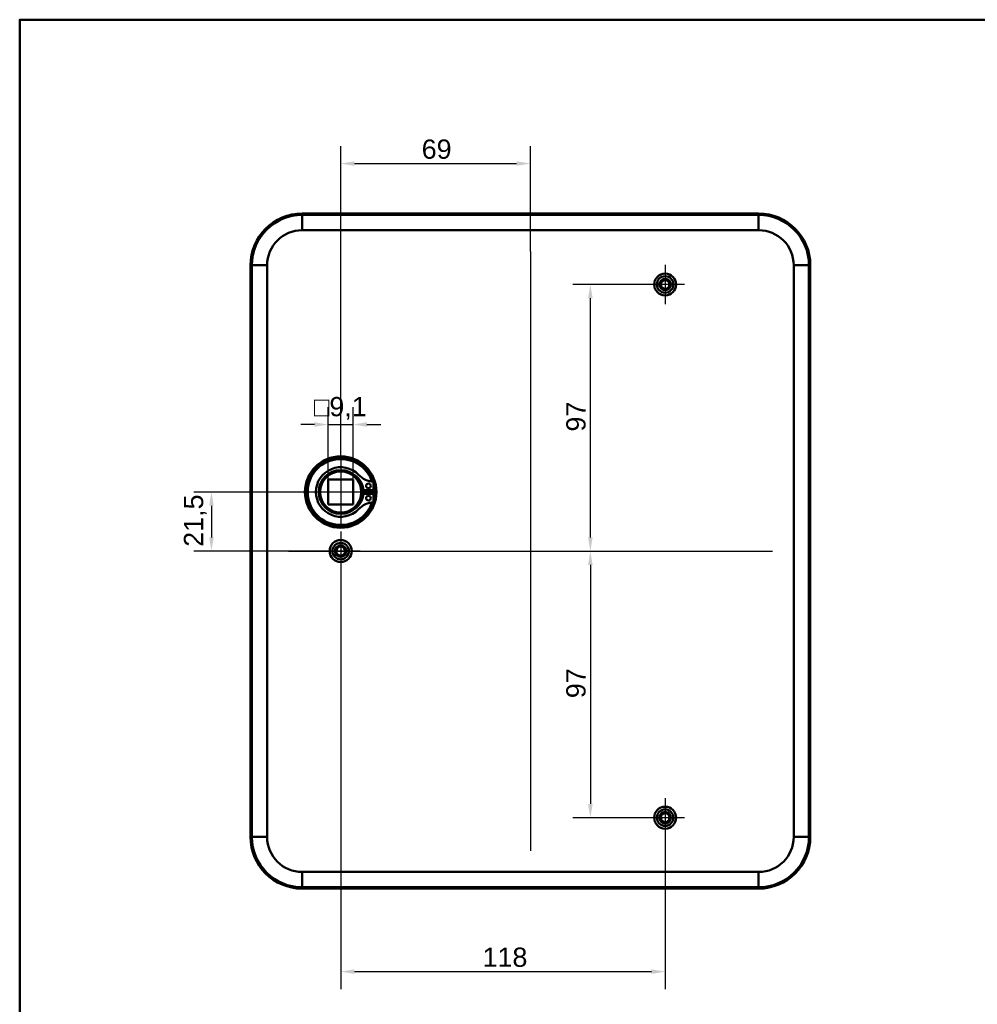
# Model space of a CAD drawing. Header units: millimetres. Extents: x 20 to 833, y 20 to 574.
# Tile 9 of 21: x 20 to 368, y 216 to 574. Entities that reach past the tile are written whole.
import ezdxf

# ---------------------------------------------------------------- set-up
doc = ezdxf.new("R2010")
doc.units = ezdxf.units.MM
doc.header["$LTSCALE"] = 2
for name, color, linetype, lineweight in [('Bemaßungen(DIN)', 7, 'Continuous', 25), ('Mittellinie(DIN)', 7, 'Continuous', 25), ('Mittelpunktmarkierung(DIN)', 7, 'Continuous', 25), ('Sichtbare Kanten(DIN)', 7, 'Continuous', 50), ('Sichtbare tangentiale Kanten(DIN)', 7, 'Continuous', 50), ('Skizziergeometrie(DIN)', 7, 'Continuous', 50)]:
    doc.layers.add(name, color=color, linetype=linetype, lineweight=lineweight)
doc.styles.add('STANDARD-DIN~0', font='arial.ttf')
doc.dimstyles.new('CAD-LAN', dxfattribs={"dimscale": 2, "dimtxt": 3.5, "dimasz": 2.5, "dimexe": 3.175, "dimexo": 0, "dimgap": 0.8, "dimtad": 1, "dimrnd": 1e-08, "dimtxsty": 'STANDARD-DIN~0', "dimcen": 0.09, "dimdle": 10, "dimclrd": 250, "dimclre": 250, "dimclrt": 250, "dimadec": 0, "dimazin": 2, "dimtfac": 1, "dimtmove": 0, "dimatfit": 3, "dimfxl": 1, "dimtolj": 1, "dimtzin": 0, "dimlwd": 25, "dimlwe": 25, "dimarcsym": 0})

# ---------------------------------------------------------------- blocks, each defined once
blk = doc.blocks.new('Ränder Standardrahmen')
at = {"layer": 'Skizziergeometrie(DIN)', "flags": 128}
blk.add_lwpolyline([(10, 10), (10, 287), (410, 287), (410, 10), (10, 10)], dxfattribs=at)
blk = doc.blocks.new('*D9')
at = {"layer": 'Bemaßungen(DIN)', "color": 250, "linetype": 'Continuous', "lineweight": 25, "true_color": 0x3f3f3f, "transparency": 16777216}
for p, q in [((136.75, 402.16), (83.39, 402.16)), ((89.74, 397.16), (89.74, 385.66)), ((136.75, 380.66), (83.39, 380.66))]:
    blk.add_line(p, q, dxfattribs=at)
at = {"layer": 'Bemaßungen(DIN)', "color": 250, "linetype": 'Continuous', "true_color": 0x3f3f3f, "transparency": 16777216}
for points in [[(88.91, 397.16), (90.58, 397.16), (89.74, 402.16)], [(88.91, 385.66), (90.58, 385.66), (89.74, 380.66)]]:
    blk.add_solid(points, dxfattribs=at)
at = {"layer": 'Defpoints', "color": 0, "linetype": 'Continuous', "transparency": 16777216}
for p in [(136.75, 402.16), (89.74, 380.66), (136.75, 380.66)]:
    blk.add_point(p, dxfattribs=at)
at = {"layer": 'Bemaßungen(DIN)', "color": 250, "linetype": 'Continuous', "lineweight": 25, "true_color": 0x3f3f3f, "transparency": 16777216, "insert": (79.73, 382.23), "char_height": 7, "attachment_point": 1, "rotation": 90, "style": 'STANDARD-DIN~0'}
blk.add_mtext('\\A1;21,5', dxfattribs=at)
blk = doc.blocks.new('*D10')
at = {"layer": 'Bemaßungen(DIN)', "color": 250, "linetype": 'Continuous', "lineweight": 25, "true_color": 0x3f3f3f, "transparency": 16777216}
for p, q in [((247.65, 477.66), (221.2, 477.66)), ((227.55, 385.66), (227.55, 472.66))]:
    blk.add_line(p, q, dxfattribs=at)
at = {"layer": 'Bemaßungen(DIN)', "color": 250, "linetype": 'Continuous', "true_color": 0x3f3f3f, "transparency": 16777216}
for points in [[(226.72, 472.66), (228.39, 472.66), (227.55, 477.66)], [(226.72, 385.66), (228.39, 385.66), (227.55, 380.66)]]:
    blk.add_solid(points, dxfattribs=at)
at = {"layer": 'Defpoints', "color": 0, "linetype": 'Continuous', "transparency": 16777216}
for p in [(227.55, 477.66), (247.65, 477.66), (136.75, 380.66)]:
    blk.add_point(p, dxfattribs=at)
at = {"layer": 'Bemaßungen(DIN)', "color": 250, "linetype": 'Continuous', "lineweight": 25, "true_color": 0x3f3f3f, "transparency": 16777216, "insert": (218.81, 424.15), "char_height": 7, "attachment_point": 1, "rotation": 90, "style": 'STANDARD-DIN~0'}
blk.add_mtext('\\A1;97', dxfattribs=at)
blk = doc.blocks.new('*D11')
at = {"layer": 'Bemaßungen(DIN)', "color": 250, "linetype": 'Continuous', "lineweight": 25, "true_color": 0x3f3f3f, "transparency": 16777216}
for p, q in [((227.55, 375.66), (227.55, 288.66)), ((247.65, 283.66), (221.2, 283.66))]:
    blk.add_line(p, q, dxfattribs=at)
at = {"layer": 'Bemaßungen(DIN)', "color": 250, "linetype": 'Continuous', "true_color": 0x3f3f3f, "transparency": 16777216}
for points in [[(226.72, 375.66), (228.39, 375.66), (227.55, 380.66)], [(226.72, 288.66), (228.39, 288.66), (227.55, 283.66)]]:
    blk.add_solid(points, dxfattribs=at)
at = {"layer": 'Defpoints', "color": 0, "linetype": 'Continuous', "transparency": 16777216}
for p in [(136.75, 380.66), (227.55, 283.66), (247.65, 283.66)]:
    blk.add_point(p, dxfattribs=at)
at = {"layer": 'Bemaßungen(DIN)', "color": 250, "linetype": 'Continuous', "lineweight": 25, "true_color": 0x3f3f3f, "transparency": 16777216, "insert": (218.81, 327.15), "char_height": 7, "attachment_point": 1, "rotation": 90, "style": 'STANDARD-DIN~0'}
blk.add_mtext('\\A1;97', dxfattribs=at)
blk = doc.blocks.new('*D12')
at = {"layer": 'Bemaßungen(DIN)', "color": 250, "linetype": 'Continuous', "lineweight": 25, "true_color": 0x3f3f3f, "transparency": 16777216}
for p, q in [((136.75, 414.66), (136.75, 528.01)), ((205.75, 489.66), (205.75, 528.01)), ((141.75, 521.66), (200.75, 521.66))]:
    blk.add_line(p, q, dxfattribs=at)
at = {"layer": 'Bemaßungen(DIN)', "color": 250, "linetype": 'Continuous', "true_color": 0x3f3f3f, "transparency": 16777216}
for points in [[(141.75, 522.49), (141.75, 520.83), (136.75, 521.66)], [(200.75, 522.49), (200.75, 520.83), (205.75, 521.66)]]:
    blk.add_solid(points, dxfattribs=at)
at = {"layer": 'Defpoints', "color": 0, "linetype": 'Continuous', "transparency": 16777216}
for p in [(205.75, 521.66), (205.75, 489.66), (136.75, 414.66)]:
    blk.add_point(p, dxfattribs=at)
at = {"layer": 'Bemaßungen(DIN)', "color": 250, "linetype": 'Continuous', "lineweight": 25, "true_color": 0x3f3f3f, "transparency": 16777216, "insert": (166.21, 530.41), "char_height": 7, "attachment_point": 1, "style": 'STANDARD-DIN~0'}
blk.add_mtext('\\A1;69', dxfattribs=at)
blk = doc.blocks.new('*D13')
at = {"layer": 'Bemaßungen(DIN)', "color": 250, "linetype": 'Continuous', "lineweight": 25, "true_color": 0x3f3f3f, "transparency": 16777216}
for p, q in [((136.75, 373.56), (136.75, 221.31)), ((254.75, 276.56), (254.75, 221.31)), ((141.75, 227.66), (249.75, 227.66))]:
    blk.add_line(p, q, dxfattribs=at)
at = {"layer": 'Bemaßungen(DIN)', "color": 250, "linetype": 'Continuous', "true_color": 0x3f3f3f, "transparency": 16777216}
for points in [[(141.75, 228.49), (141.75, 226.83), (136.75, 227.66)], [(249.75, 228.49), (249.75, 226.83), (254.75, 227.66)]]:
    blk.add_solid(points, dxfattribs=at)
at = {"layer": 'Defpoints', "color": 0, "linetype": 'Continuous', "transparency": 16777216}
for p in [(136.75, 373.56), (254.75, 276.56), (254.75, 227.66)]:
    blk.add_point(p, dxfattribs=at)
at = {"layer": 'Bemaßungen(DIN)', "color": 250, "linetype": 'Continuous', "lineweight": 25, "true_color": 0x3f3f3f, "transparency": 16777216, "insert": (188.34, 236.41), "char_height": 7, "attachment_point": 1, "style": 'STANDARD-DIN~0'}
blk.add_mtext('\\A1;118', dxfattribs=at)
blk = doc.blocks.new('*D14')
at = {"layer": 'Bemaßungen(DIN)', "color": 250, "linetype": 'Continuous', "lineweight": 25, "true_color": 0x3f3f3f, "transparency": 16777216}
for p, q in [((132.2, 406.71), (132.2, 433.06)), ((141.3, 406.71), (141.3, 433.06)), ((127.2, 426.71), (122.2, 426.71)), ((132.2, 426.71), (141.3, 426.71)), ((146.3, 426.71), (151.3, 426.71))]:
    blk.add_line(p, q, dxfattribs=at)
at = {"layer": 'Bemaßungen(DIN)', "color": 250, "linetype": 'Continuous', "true_color": 0x3f3f3f, "transparency": 16777216}
for points in [[(127.2, 427.54), (127.2, 425.88), (132.2, 426.71)], [(146.3, 427.54), (146.3, 425.88), (141.3, 426.71)]]:
    blk.add_solid(points, dxfattribs=at)
at = {"layer": 'Defpoints', "color": 0, "linetype": 'Continuous', "transparency": 16777216}
for p in [(141.3, 426.71), (132.2, 406.71), (141.3, 406.71)]:
    blk.add_point(p, dxfattribs=at)
at = {"layer": 'Bemaßungen(DIN)', "color": 250, "linetype": 'Continuous', "lineweight": 25, "true_color": 0x3f3f3f, "transparency": 16777216, "insert": (126.98, 436.72), "char_height": 7, "attachment_point": 1, "style": 'STANDARD-DIN~0'}
blk.add_mtext('\\A1;\\fAIGDT|b0|i0;\\H7.0000;o\\fArial|b0|i0;\\H7.0000;9,1', dxfattribs=at)

msp = doc.modelspace()

# ---------------------------------------------------------------- linework, layer by layer
at = {"layer": 'Mittellinie(DIN)', "linetype": 'Continuous'}
for p, q in [((205.751, 489.659), (205.751, 271.659)), ((117.751, 380.659), (293.751, 380.659))]:
    msp.add_line(p, q, dxfattribs=at)
at = {"layer": 'Mittelpunktmarkierung(DIN)', "linetype": 'Continuous'}
for p, q in [((254.748, 484.759), (254.748, 470.559)), ((261.848, 477.659), (247.648, 477.659)), ((136.748, 414.659), (136.748, 389.659)), ((149.248, 402.159), (124.248, 402.159)), ((136.748, 387.759), (136.748, 373.559)), ((143.848, 380.659), (129.648, 380.659)), ((254.748, 290.759), (254.748, 276.559)), ((261.848, 283.659), (247.648, 283.659))]:
    msp.add_line(p, q, dxfattribs=at)
at = {"layer": 'Sichtbare Kanten(DIN)'}
for p, q in [((288.751, 503.469), (122.751, 503.469)), ((288.751, 502.965), (122.751, 502.965)), ((288.751, 497.41), (122.751, 497.41)), ((103.941, 484.659), (103.941, 276.659)), ((104.445, 484.659), (104.445, 276.659)), ((110, 484.659), (110, 276.659)), ((301.502, 276.659), (301.502, 484.659)), ((307.056, 276.659), (307.056, 484.659)), ((307.56, 276.659), (307.56, 484.659)), ((132.198, 397.609), (132.198, 406.709)), ((132.198, 406.709), (141.298, 406.709)), ((141.298, 406.709), (141.298, 397.609)), ((148.706, 405.8), (148.706, 402.776)), ((148.706, 402.776), (145.006, 402.776)), ((145.006, 401.543), (148.706, 401.543)), ((148.706, 401.543), (148.706, 398.519)), ((132.198, 397.609), (141.298, 397.609)), ((122.751, 263.908), (288.751, 263.908)), ((122.751, 258.354), (288.751, 258.354)), ((122.751, 257.85), (288.751, 257.85))]:
    msp.add_line(p, q, dxfattribs=at)
for centre, radius in [((254.748, 477.659), 4), ((254.748, 477.659), 3), ((254.748, 477.659), 2.1), ((254.748, 477.659), 1.621), ((136.748, 402.159), 13), ((136.748, 402.159), 12.5), ((136.748, 402.159), 8), ((136.748, 402.159), 7.5), ((146.856, 404.391), 0.85), ((146.856, 399.928), 0.85), ((136.748, 380.659), 4), ((136.748, 380.659), 3), ((136.748, 380.659), 2.1), ((136.748, 380.659), 1.621), ((254.748, 283.659), 4), ((254.748, 283.659), 3), ((254.748, 283.659), 2.1), ((254.748, 283.659), 1.621)]:
    msp.add_circle(centre, radius, dxfattribs=at)
for centre, radius, start, end in [((122.751, 484.659), 18.809, 90, 180), ((122.751, 484.659), 18.306, 90, 180), ((288.751, 484.659), 18.809, 0, 90), ((288.751, 484.659), 18.306, 0, 90), ((122.751, 484.659), 12.751, 90, 180), ((288.751, 484.659), 12.751, 0, 90), ((136.748, 402.159), 12, 18.17213, 341.82787), ((136.748, 402.159), 9.017, 44.1409, 315.8591), ((149.446, 414.482), 8.678, 224.1409, 265.03295), ((137.481, 402.159), 7.55, 4.68501, 54.3129), ((136.748, 402.159), 8.2, 333.63056, 26.36944), ((137.481, 402.159), 7.55, 305.6871, 355.31499), ((136.748, 402.159), 9, 356.0711, 3.9289), ((136.748, 402.159), 12, 355.21102, 4.78898), ((149.446, 389.836), 8.678, 94.96705, 135.8591), ((122.751, 276.659), 18.809, 180, 270), ((122.751, 276.659), 18.306, 180, 270), ((122.751, 276.659), 12.751, 180, 270), ((288.751, 276.659), 18.809, 270, 0), ((288.751, 276.659), 18.306, 270, 0), ((288.751, 276.659), 12.751, 270, 0)]:
    msp.add_arc(centre, radius, start, end, dxfattribs=at)
at = {"layer": 'Sichtbare tangentiale Kanten(DIN)'}
for p, q in [((122.751, 502.965), (122.751, 503.469)), ((122.751, 497.41), (122.751, 502.965)), ((288.751, 502.965), (288.751, 503.469)), ((288.751, 497.41), (288.751, 502.965)), ((104.445, 484.659), (103.941, 484.659)), ((110, 484.659), (104.445, 484.659)), ((301.502, 484.659), (307.056, 484.659)), ((307.056, 484.659), (307.56, 484.659)), ((104.445, 276.659), (103.941, 276.659)), ((110, 276.659), (104.445, 276.659)), ((301.502, 276.659), (307.056, 276.659)), ((307.056, 276.659), (307.56, 276.659)), ((122.751, 263.908), (122.751, 258.354)), ((288.751, 263.908), (288.751, 258.354)), ((122.751, 258.354), (122.751, 257.85)), ((288.751, 258.354), (288.751, 257.85))]:
    msp.add_line(p, q, dxfattribs=at)

# ---------------------------------------------------------------- block references
at = {"xscale": 2, "yscale": 2, "zscale": 2}
msp.add_blockref('Ränder Standardrahmen', (0, 0), dxfattribs=at)

# ---------------------------------------------------------------- dimensions: what is measured, and where the dimension line sits
at = {"layer": 'Bemaßungen(DIN)', "color": 250, "linetype": 'Continuous', "lineweight": 25, "true_color": 0x3f3f3f}
for base, p1, p2, angle, override, picture, middle in [((205.751, 521.659), (136.748, 414.659), (205.751, 489.659), 180, {"dimgap": 0.8, "dimdec": 2, "dimtol": 0, "dimlim": 0, "dimtp": 0, "dimtm": 0, "dimtdec": 2, "dimtofl": 0, "dimatfit": 1}, '*D12', (171.249, 521.659)), ((227.554, 477.659), (136.748, 380.659), (247.648, 477.659), 90, {"dimgap": 0.8, "dimdec": 2, "dimse1": 1, "dimtol": 0, "dimlim": 0, "dimtp": 0, "dimtm": 0, "dimtdec": 2, "dimtofl": 0, "dimatfit": 1}, '*D10', (227.554, 429.159)), ((89.742, 380.659), (136.748, 402.159), (136.748, 380.659), 90, {"dimgap": 0.8, "dimdec": 2, "dimtol": 0, "dimlim": 0, "dimtp": 0, "dimtm": 0, "dimtdec": 2, "dimtofl": 0, "dimatfit": 1}, '*D9', (89.742, 391.409)), ((227.554, 283.659), (136.748, 380.659), (247.648, 283.659), 90, {"dimgap": 0.8, "dimdec": 2, "dimse1": 1, "dimtol": 0, "dimlim": 0, "dimtp": 0, "dimtm": 0, "dimtdec": 2, "dimtofl": 0, "dimatfit": 1}, '*D11', (227.554, 332.159)), ((254.748, 227.659), (136.748, 373.559), (254.748, 276.559), 180, {"dimgap": 0.8, "dimdec": 2, "dimtol": 0, "dimlim": 0, "dimtp": 0, "dimtm": 0, "dimtdec": 2, "dimtofl": 0, "dimatfit": 1}, '*D13', (195.748, 227.659))]:
    dim = msp.add_linear_dim(base=base, p1=p1, p2=p2, angle=angle, dimstyle='CAD-LAN', override=override, dxfattribs=at)
    dim.commit()
    dim.dimension.update_dxf_attribs({"geometry": picture, "text_midpoint": middle, "dimtype": 160})
dim = msp.add_linear_dim(base=(141.298, 426.709), p1=(132.198, 406.709), p2=(141.298, 406.709), angle=180, text='\\fAIGDT|b0|i0;\\H7.0000;o\\fArial|b0|i0;\\H7.0000;<>', dimstyle='CAD-LAN', override={"dimgap": 0.8, "dimdec": 2, "dimtol": 0, "dimlim": 0, "dimtp": 0, "dimtm": 0, "dimtdec": 2, "dimtofl": 1, "dimatfit": 1}, dxfattribs=at)
dim.commit()
dim.dimension.update_dxf_attribs({"geometry": '*D14', "text_midpoint": (136.748, 426.709), "dimtype": 160})

doc.saveas('drawing.dxf')
